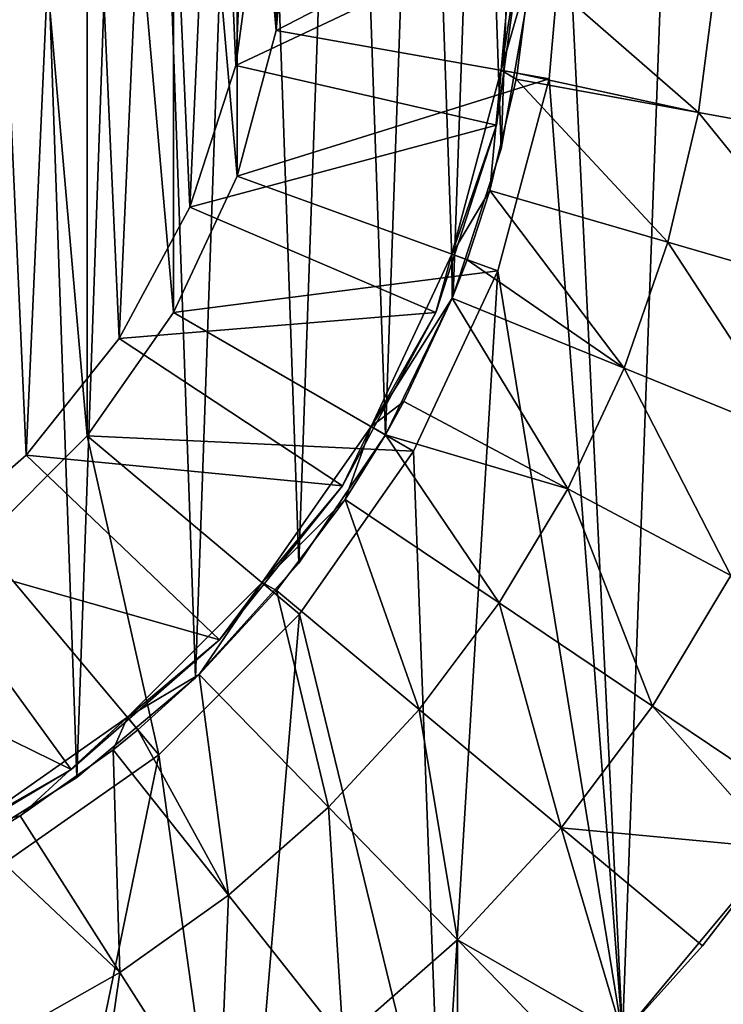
# Model space of a CAD drawing. Header units: millimetres. Extents: x 1 to 103, y -51 to 51.
# Tile 11 of 16: x 70 to 91, y -34 to -4. Entities that reach past the tile are written whole.
import ezdxf

# ---------------------------------------------------------------- set-up
doc = ezdxf.new("R2010")
doc.units = ezdxf.units.MM
doc.header["$LTSCALE"] = 25.4
doc.layers.get('0').update_dxf_attribs({"true_color": 0xff5454})

# ---------------------------------------------------------------- blocks, each defined once
blk = doc.blocks.new('HELIOS-LED-8991-8992.STL')
at = {"color": 7, "true_color": 0xffffff}
mesh = blk.add_polyface(dxfattribs=at)
corners = [(14.845, -35.398, 3.674), (17.092, -6.078, 3.674), (16.561, 0, 3.674), (20.391, -40.366, 3.674), (18.671, -11.971, 3.674), (21.25, -17.5, 3.674), (26.6, -44.475, 3.674), (24.749, -22.498, 3.674), (29.063, -26.812, 3.674), (33.342, -47.635, 3.674), (34.061, -30.311, 3.674), (40.472, -49.78, 3.674), (39.59, -32.889, 3.674), (45.483, -34.468, 3.674), (47.838, -50.864, 3.674), (51.561, -35, 3.674), (55.283, -50.864, 3.674), (57.638, -34.468, 3.674), (62.649, -49.78, 3.674), (63.531, -32.889, 3.674), (69.779, -47.635, 3.674), (69.061, -30.311, 3.674), (74.058, -26.812, 3.674), (76.521, -44.475, 3.674), (78.372, -22.498, 3.674), (82.73, -40.366, 3.674), (81.871, -17.5, 3.674), (84.45, -11.971, 3.674), (88.276, -35.398, 3.674), (86.029, -6.078, 3.674), (86.561, 0, 3.674), (1.409, -9.263, 3.674), (0.866, 5.578, 3.674), (0.595, -1.863, 3.674), (2.219, 12.9, 3.674), (3.292, -16.467, 3.674), (4.623, 19.946, 3.674), (6.204, -23.319, 3.674), (8.027, 26.568, 3.674), (10.083, -29.675, 3.674), (12.36, 32.623, 3.674), (17.527, 37.983, 3.674), (17.092, 6.078, 3.674), (18.671, 11.971, 3.674), (23.42, 42.534, 3.674), (21.25, 17.5, 3.674), (24.749, 22.498, 3.674), (29.913, 46.178, 3.674), (29.063, 26.812, 3.674), (34.061, 30.311, 3.674), (36.867, 48.838, 3.674), (39.59, 32.889, 3.674), (44.135, 50.457, 3.674), (45.483, 34.468, 3.674), (51.561, 51, 3.674), (51.561, 35, 3.674), (57.638, 34.468, 3.674), (58.986, 50.457, 3.674), (63.531, 32.889, 3.674), (66.254, 48.838, 3.674), (69.061, 30.311, 3.674), (73.208, 46.178, 3.674), (74.058, 26.812, 3.674), (79.701, 42.534, 3.674), (78.372, 22.498, 3.674), (81.871, 17.5, 3.674), (85.594, 37.983, 3.674), (84.45, 11.971, 3.674), (86.029, 6.078, 3.674), (90.762, 32.623, 3.674), (93.038, -29.675, 3.674), (95.094, 26.568, 3.674), (96.917, -23.319, 3.674), (98.498, 19.946, 3.674), (99.829, -16.467, 3.674), (100.902, 12.9, 3.674), (101.712, -9.263, 3.674), (102.255, 5.578, 3.674), (102.526, -1.863, 3.674)]
mesh.append_faces([[corners[k] for k in face] for face in [(31, 32, 33), (77, 76, 78)]], dxfattribs={"vtx0": -1, "color": 7})
mesh.append_faces([[corners[k] for k in face] for face in [(1, 3, 4), (4, 3, 5), (5, 6, 7), (7, 6, 8), (8, 9, 10), (10, 11, 12), (12, 11, 13), (13, 14, 15), (15, 16, 17), (17, 18, 19), (19, 20, 21), (21, 20, 22), (22, 23, 24), (24, 25, 26), (26, 25, 27), (27, 28, 29), (29, 28, 30), (32, 31, 34), (34, 35, 36), (36, 37, 38), (38, 39, 40), (40, 0, 41), (41, 43, 44), (44, 46, 47), (47, 49, 50), (50, 51, 52), (52, 53, 54), (54, 56, 57), (57, 58, 59), (59, 60, 61), (61, 62, 63), (63, 65, 66), (66, 68, 69), (69, 70, 71), (71, 72, 73), (73, 74, 75), (75, 76, 77)]], dxfattribs={"vtx0": -1, "vtx1": -1, "color": 7})
mesh.append_faces([[corners[k] for k in face] for face in [(41, 0, 2), (69, 30, 28)]], dxfattribs={"vtx0": -1, "vtx1": -1, "vtx2": -1, "color": 7})
mesh.append_faces([[corners[k] for k in face] for face in [(0, 1, 2), (1, 0, 3), (5, 3, 6), (8, 6, 9), (10, 9, 11), (13, 11, 14), (15, 14, 16), (17, 16, 18), (19, 18, 20), (22, 20, 23), (24, 23, 25), (27, 25, 28), (34, 31, 35), (36, 35, 37), (38, 37, 39), (40, 39, 0), (41, 2, 42), (41, 42, 43), (44, 43, 45), (44, 45, 46), (47, 46, 48), (47, 48, 49), (50, 49, 51), (52, 51, 53), (54, 53, 55), (54, 55, 56), (57, 56, 58), (59, 58, 60), (61, 60, 62), (63, 62, 64), (63, 64, 65), (66, 65, 67), (66, 67, 68), (69, 68, 30), (69, 28, 70), (71, 70, 72), (73, 72, 74), (75, 74, 76)]], dxfattribs={"vtx0": -1, "vtx2": -1, "color": 7})
mesh = blk.add_polyface(dxfattribs=at)
corners = [(17.747, -3.554, 7.174), (18.077, 5.904, 7.174), (17.581, 1.187, 7.174), (18.57, -8.225, 7.174), (19.225, 10.507, 7.174), (20.036, -12.737, 7.174), (21.002, 14.905, 7.174), (22.116, -17, 7.174), (23.373, 19.013, 7.174), (24.768, -20.932, 7.174), (26.294, 22.75, 7.174), (27.942, -24.458, 7.174), (29.706, 26.046, 7.174), (31.576, -27.507, 7.174), (33.543, 28.834, 7.174), (35.598, -30.02, 7.174), (37.731, 31.061, 7.174), (39.932, -31.95, 7.174), (42.189, 32.683, 7.174), (44.492, -33.257, 7.174), (46.829, 33.669, 7.174), (49.189, -33.917, 7.174), (51.561, 34, 7.174), (51.561, -34, 7.174), (53.932, -33.917, 7.174), (56.292, 33.669, 7.174), (58.63, -33.257, 7.174), (60.932, 32.683, 7.174), (63.189, -31.95, 7.174), (65.39, 31.061, 7.174), (67.523, -30.02, 7.174), (69.578, 28.834, 7.174), (71.545, -27.507, 7.174), (73.415, 26.046, 7.174), (75.179, -24.458, 7.174), (76.827, 22.75, 7.174), (78.353, -20.932, 7.174), (79.748, 19.013, 7.174), (81.005, -17, 7.174), (82.12, 14.905, 7.174), (83.085, -12.737, 7.174), (83.896, 10.507, 7.174), (84.551, -8.225, 7.174), (85.044, 5.904, 7.174), (85.374, -3.554, 7.174), (85.54, 1.187, 7.174)]
mesh.append_faces([[corners[k] for k in face] for face in [(0, 1, 2), (43, 44, 45)]], dxfattribs={"vtx0": -1, "color": 7})
mesh.append_faces([[corners[k] for k in face] for face in [(1, 3, 4), (4, 5, 6), (6, 7, 8), (8, 9, 10), (10, 11, 12), (12, 13, 14), (14, 15, 16), (16, 17, 18), (18, 19, 20), (20, 21, 22), (22, 24, 25), (25, 26, 27), (27, 28, 29), (29, 30, 31), (31, 32, 33), (33, 34, 35), (35, 36, 37), (37, 38, 39), (39, 40, 41), (41, 42, 43)]], dxfattribs={"vtx0": -1, "vtx1": -1, "color": 7})
mesh.append_faces([[corners[k] for k in face] for face in [(1, 0, 3), (4, 3, 5), (6, 5, 7), (8, 7, 9), (10, 9, 11), (12, 11, 13), (14, 13, 15), (16, 15, 17), (18, 17, 19), (20, 19, 21), (22, 21, 23), (22, 23, 24), (25, 24, 26), (27, 26, 28), (29, 28, 30), (31, 30, 32), (33, 32, 34), (35, 34, 36), (37, 36, 38), (39, 38, 40), (41, 40, 42), (43, 42, 44)]], dxfattribs={"vtx0": -1, "vtx2": -1, "color": 7})
mesh = blk.add_polyface(dxfattribs=at)
corners = [(18.077, 5.904, 6.174), (17.747, -3.554, 6.174), (17.581, 1.187, 6.174), (18.57, -8.225, 6.174), (19.225, 10.507, 6.174), (20.036, -12.737, 6.174), (21.002, 14.905, 6.174), (22.116, -17, 6.174), (23.373, 19.013, 6.174), (24.768, -20.932, 6.174), (26.294, 22.75, 6.174), (27.942, -24.458, 6.174), (29.706, 26.046, 6.174), (31.576, -27.507, 6.174), (33.543, 28.834, 6.174), (35.598, -30.02, 6.174), (37.731, 31.061, 6.174), (39.932, -31.95, 6.174), (42.189, 32.683, 6.174), (44.492, -33.257, 6.174), (46.829, 33.669, 6.174), (49.189, -33.917, 6.174), (51.561, 34, 6.174), (51.561, -34, 6.174), (56.292, 33.669, 6.174), (53.932, -33.917, 6.174), (58.63, -33.257, 6.174), (60.932, 32.683, 6.174), (63.189, -31.95, 6.174), (65.39, 31.061, 6.174), (67.523, -30.02, 6.174), (69.578, 28.834, 6.174), (71.545, -27.507, 6.174), (73.415, 26.046, 6.174), (75.179, -24.458, 6.174), (76.827, 22.75, 6.174), (78.353, -20.932, 6.174), (79.748, 19.013, 6.174), (81.005, -17, 6.174), (82.12, 14.905, 6.174), (83.085, -12.737, 6.174), (83.896, 10.507, 6.174), (84.551, -8.225, 6.174), (85.044, 5.904, 6.174), (85.374, -3.554, 6.174), (85.54, 1.187, 6.174)]
mesh.append_faces([[corners[k] for k in face] for face in [(0, 1, 2), (44, 43, 45)]], dxfattribs={"vtx0": -1, "color": 7})
mesh.append_faces([[corners[k] for k in face] for face in [(1, 0, 3), (3, 4, 5), (5, 6, 7), (7, 8, 9), (9, 10, 11), (11, 12, 13), (13, 14, 15), (15, 16, 17), (17, 18, 19), (19, 20, 21), (21, 22, 23), (23, 24, 25), (25, 24, 26), (26, 27, 28), (28, 29, 30), (30, 31, 32), (32, 33, 34), (34, 35, 36), (36, 37, 38), (38, 39, 40), (40, 41, 42), (42, 43, 44)]], dxfattribs={"vtx0": -1, "vtx1": -1, "color": 7})
mesh.append_faces([[corners[k] for k in face] for face in [(3, 0, 4), (5, 4, 6), (7, 6, 8), (9, 8, 10), (11, 10, 12), (13, 12, 14), (15, 14, 16), (17, 16, 18), (19, 18, 20), (21, 20, 22), (23, 22, 24), (26, 24, 27), (28, 27, 29), (30, 29, 31), (32, 31, 33), (34, 33, 35), (36, 35, 37), (38, 37, 39), (40, 39, 41), (42, 41, 43)]], dxfattribs={"vtx0": -1, "vtx2": -1, "color": 7})
mesh = blk.add_polyface(dxfattribs=at)
corners = [(18.705, -7.499, 6.174), (18.061, 0, 6.174), (17.894, -1.512, 6.174), (18.569, -5.817, 6.174), (20.081, -11.458, 6.174), (20.572, -13.245, 6.174), (22.549, -16.75, 6.174), (23.435, -18.565, 6.174), (25.898, -21.533, 6.174), (27.202, -23.289, 6.174), (30.027, -25.662, 6.174), (31.752, -27.264, 6.174), (34.811, -29.012, 6.174), (36.939, -30.363, 6.174), (40.103, -31.48, 6.174), (42.595, -32.486, 6.174), (45.743, -32.991, 6.174), (48.54, -33.564, 6.174), (51.561, -33.5, 6.174), (54.581, -33.564, 6.174), (57.378, -32.991, 6.174), (60.526, -32.486, 6.174), (63.018, -31.48, 6.174), (66.182, -30.363, 6.174), (68.311, -29.012, 6.174), (71.369, -27.264, 6.174), (73.094, -25.662, 6.174), (75.919, -23.289, 6.174), (77.223, -21.533, 6.174), (79.686, -18.565, 6.174), (80.572, -16.75, 6.174), (82.549, -13.245, 6.174), (83.04, -11.458, 6.174), (84.416, -7.499, 6.174), (84.552, -5.817, 6.174), (85.227, -1.512, 6.174), (85.061, 0, 6.174), (18.165, 4.524, 6.174), (18.569, 5.817, 6.174), (19.51, 10.414, 6.174), (20.081, 11.458, 6.174), (21.884, 15.969, 6.174), (22.549, 16.75, 6.174), (25.213, 21.012, 6.174), (25.898, 21.533, 6.174), (29.388, 25.379, 6.174), (30.027, 25.662, 6.174), (34.276, 28.93, 6.174), (34.811, 29.012, 6.174), (39.719, 31.551, 6.174), (40.103, 31.48, 6.174), (45.543, 33.158, 6.174), (45.743, 32.991, 6.174), (51.561, 33.7, 6.174), (51.561, 33.5, 6.174), (57.378, 32.991, 6.174), (57.578, 33.158, 6.174), (63.018, 31.48, 6.174), (63.402, 31.551, 6.174), (68.311, 29.012, 6.174), (68.845, 28.93, 6.174), (73.094, 25.662, 6.174), (73.733, 25.379, 6.174), (77.223, 21.533, 6.174), (77.908, 21.012, 6.174), (80.572, 16.75, 6.174), (81.237, 15.969, 6.174), (83.04, 11.458, 6.174), (83.611, 10.414, 6.174), (84.552, 5.817, 6.174), (84.956, 4.524, 6.174)]
mesh.append_faces([[corners[k] for k in face] for face in [(0, 1, 2), (1, 0, 3), (3, 0, 4), (4, 5, 6), (6, 7, 8), (8, 9, 10), (10, 11, 12), (12, 13, 14), (14, 15, 16), (16, 17, 18), (18, 19, 20), (20, 21, 22), (22, 23, 24), (24, 25, 26), (26, 27, 28), (28, 29, 30), (30, 31, 32), (32, 33, 34), (34, 35, 36), (37, 38, 39), (39, 40, 41), (41, 42, 43), (43, 44, 45), (45, 46, 47), (47, 48, 49), (49, 50, 51), (51, 52, 53), (53, 55, 56), (56, 57, 58), (58, 59, 60), (60, 61, 62), (62, 63, 64), (64, 65, 66), (66, 67, 68), (68, 69, 70), (70, 36, 35)]], dxfattribs={"vtx0": -1, "vtx1": -1, "color": 7})
mesh.append_faces([[corners[k] for k in face] for face in [(4, 0, 5), (6, 5, 7), (8, 7, 9), (10, 9, 11), (12, 11, 13), (14, 13, 15), (16, 15, 17), (18, 17, 19), (20, 19, 21), (22, 21, 23), (24, 23, 25), (26, 25, 27), (28, 27, 29), (30, 29, 31), (32, 31, 33), (34, 33, 35), (1, 37, 2), (37, 1, 38), (39, 38, 40), (41, 40, 42), (43, 42, 44), (45, 44, 46), (47, 46, 48), (49, 48, 50), (51, 50, 52), (53, 52, 54), (53, 54, 55), (56, 55, 57), (58, 57, 59), (60, 59, 61), (62, 61, 63), (64, 63, 65), (66, 65, 67), (68, 67, 69), (70, 69, 36)]], dxfattribs={"vtx0": -1, "vtx2": -1, "color": 7})
mesh = blk.add_polyface(dxfattribs=at)
corners = [(25.463, -4.602, 51.174), (25.463, 4.602, 51.174), (25.061, 0, 51.174), (26.659, -9.064, 51.174), (26.659, 9.064, 51.174), (28.611, -13.25, 51.174), (28.611, 13.25, 51.174), (31.26, -17.034, 51.174), (31.26, 17.034, 51.174), (34.527, -20.3, 51.174), (34.527, 20.3, 51.174), (38.311, -22.95, 51.174), (38.311, 22.95, 51.174), (42.497, -24.902, 51.174), (42.497, 24.902, 51.174), (46.959, -26.097, 51.174), (46.959, 26.097, 51.174), (51.561, -26.5, 51.174), (51.561, 26.5, 51.174), (56.162, -26.097, 51.174), (56.162, 26.097, 51.174), (60.624, -24.902, 51.174), (60.624, 24.902, 51.174), (64.811, -22.95, 51.174), (64.811, 22.95, 51.174), (68.594, -20.3, 51.174), (68.594, 20.3, 51.174), (71.861, -17.034, 51.174), (71.861, 17.034, 51.174), (74.51, -13.25, 51.174), (74.51, 13.25, 51.174), (76.462, -9.064, 51.174), (76.462, 9.064, 51.174), (77.658, -4.602, 51.174), (77.658, 4.602, 51.174), (78.061, 0, 51.174)]
mesh.append_faces([[corners[k] for k in face] for face in [(0, 1, 2), (34, 33, 35)]], dxfattribs={"vtx0": -1, "color": 7})
mesh.append_faces([[corners[k] for k in face] for face in [(1, 3, 4), (4, 5, 6), (6, 7, 8), (8, 9, 10), (10, 11, 12), (12, 13, 14), (14, 15, 16), (16, 17, 18), (18, 19, 20), (20, 21, 22), (22, 23, 24), (24, 25, 26), (26, 27, 28), (28, 29, 30), (30, 31, 32), (32, 33, 34)]], dxfattribs={"vtx0": -1, "vtx1": -1, "color": 7})
mesh.append_faces([[corners[k] for k in face] for face in [(1, 0, 3), (4, 3, 5), (6, 5, 7), (8, 7, 9), (10, 9, 11), (12, 11, 13), (14, 13, 15), (16, 15, 17), (18, 17, 19), (20, 19, 21), (22, 21, 23), (24, 23, 25), (26, 25, 27), (28, 27, 29), (30, 29, 31), (32, 31, 33)]], dxfattribs={"vtx0": -1, "vtx2": -1, "color": 7})
mesh = blk.add_polyface(dxfattribs=at)
corners = [(26.291, 3.423, 50.174), (26.7, -5.674, 50.174), (26.086, -1.144, 50.174), (27.309, 7.88, 50.174), (28.113, -10.022, 50.174), (29.105, 12.084, 50.174), (30.279, -14.048, 50.174), (31.624, 15.899, 50.174), (33.129, -17.622, 50.174), (34.783, 19.203, 50.174), (36.572, -20.63, 50.174), (38.482, 21.89, 50.174), (40.496, -22.975, 50.174), (42.6, 23.874, 50.174), (44.777, -24.581, 50.174), (47.007, 25.09, 50.174), (49.275, -25.397, 50.174), (51.561, 25.5, 50.174), (53.846, -25.397, 50.174), (56.114, 25.09, 50.174), (58.344, -24.581, 50.174), (60.521, 23.874, 50.174), (62.625, -22.975, 50.174), (64.639, 21.89, 50.174), (66.549, -20.63, 50.174), (68.338, 19.203, 50.174), (69.992, -17.622, 50.174), (71.497, 15.899, 50.174), (72.842, -14.048, 50.174), (74.016, 12.084, 50.174), (75.008, -10.022, 50.174), (75.812, 7.88, 50.174), (76.421, -5.674, 50.174), (76.83, 3.423, 50.174), (77.035, -1.144, 50.174)]
mesh.append_faces([[corners[k] for k in face] for face in [(0, 1, 2), (32, 33, 34)]], dxfattribs={"vtx0": -1, "color": 7})
mesh.append_faces([[corners[k] for k in face] for face in [(1, 3, 4), (4, 5, 6), (6, 7, 8), (8, 9, 10), (10, 11, 12), (12, 13, 14), (14, 15, 16), (16, 17, 18), (18, 19, 20), (20, 21, 22), (22, 23, 24), (24, 25, 26), (26, 27, 28), (28, 29, 30), (30, 31, 32)]], dxfattribs={"vtx0": -1, "vtx1": -1, "color": 7})
mesh.append_faces([[corners[k] for k in face] for face in [(1, 0, 3), (4, 3, 5), (6, 5, 7), (8, 7, 9), (10, 9, 11), (12, 11, 13), (14, 13, 15), (16, 15, 17), (18, 17, 19), (20, 19, 21), (22, 21, 23), (24, 23, 25), (26, 25, 27), (28, 27, 29), (30, 29, 31), (32, 31, 33)]], dxfattribs={"vtx0": -1, "vtx2": -1, "color": 7})
mesh = blk.add_polyface(dxfattribs=at)
corners = [(86.561, 0, 3.674), (77.658, -4.602, 51.174), (86.029, -6.078, 3.674), (78.061, 0, 51.174)]
mesh.append_faces([[corners[k] for k in face] for face in [(0, 1, 2), (1, 0, 3)]], dxfattribs={"vtx0": -1, "color": 7})
mesh = blk.add_polyface(dxfattribs=at)
corners = [(85.061, 0, 6.174), (85.459, -2.624, 1.174), (84.552, -5.817, 6.174)]
mesh.append_faces([[corners[k] for k in face] for face in [(0, 1, 2)]], dxfattribs={"color": 7})
mesh = blk.add_polyface(dxfattribs=at)
corners = [(76.421, -5.674, 50.174), (85.227, -1.512, 6.174), (84.416, -7.499, 6.174), (77.035, -1.144, 50.174)]
mesh.append_faces([[corners[k] for k in face] for face in [(0, 1, 2), (1, 0, 3)]], dxfattribs={"vtx0": -1, "color": 7})
mesh = blk.add_polyface(dxfattribs=at)
corners = [(85.459, -2.624, 1.174), (85.044, -5.904, 1.174), (84.552, -5.817, 6.174)]
mesh.append_faces([[corners[k] for k in face] for face in [(0, 1, 2)]], dxfattribs={"color": 7})
mesh = blk.add_polyface(dxfattribs=at)
corners = [(85.459, -2.624, 1.174), (90.606, -7.115, 1.405), (85.044, -5.904, 1.174), (91.13, -3.063, 1.405)]
mesh.append_faces([[corners[k] for k in face] for face in [(0, 1, 2), (1, 0, 3)]], dxfattribs={"vtx0": -1, "color": 7})
mesh = blk.add_polyface(dxfattribs=at)
corners = [(91.13, -3.063, 1.405), (96.185, -8.132, 1.905), (90.606, -7.115, 1.405), (96.784, -3.501, 1.905)]
mesh.append_faces([[corners[k] for k in face] for face in [(0, 1, 2), (1, 0, 3)]], dxfattribs={"vtx0": -1, "color": 7})
mesh = blk.add_polyface(dxfattribs=at)
corners = [(85.374, -3.554, 6.174), (84.551, -8.225, 7.174), (84.551, -8.225, 6.174), (85.374, -3.554, 7.174)]
mesh.append_faces([[corners[k] for k in face] for face in [(0, 1, 2), (1, 0, 3)]], dxfattribs={"vtx0": -1, "color": 7})
mesh = blk.add_polyface(dxfattribs=at)
corners = [(86.029, -6.078, 3.674), (76.462, -9.064, 51.174), (84.45, -11.971, 3.674), (77.658, -4.602, 51.174)]
mesh.append_faces([[corners[k] for k in face] for face in [(0, 1, 2), (1, 0, 3)]], dxfattribs={"vtx0": -1, "color": 7})
mesh = blk.add_polyface(dxfattribs=at)
corners = [(75.008, -10.022, 50.174), (84.416, -7.499, 6.174), (82.549, -13.245, 6.174), (76.421, -5.674, 50.174)]
mesh.append_faces([[corners[k] for k in face] for face in [(0, 1, 2), (1, 0, 3)]], dxfattribs={"vtx0": -1, "color": 7})
mesh = blk.add_polyface(dxfattribs=at)
corners = [(84.552, -5.817, 6.174), (84.206, -9.503, 1.174), (83.04, -11.458, 6.174)]
mesh.append_faces([[corners[k] for k in face] for face in [(0, 1, 2)]], dxfattribs={"color": 7})
mesh = blk.add_polyface(dxfattribs=at)
corners = [(84.552, -5.817, 6.174), (85.01, -6.096, 1.174), (84.206, -9.503, 1.174)]
mesh.append_faces([[corners[k] for k in face] for face in [(0, 1, 2)]], dxfattribs={"color": 7})
mesh = blk.add_polyface(dxfattribs=at)
corners = [(84.552, -5.817, 6.174), (85.044, -5.904, 1.174), (85.01, -6.096, 1.174)]
mesh.append_faces([[corners[k] for k in face] for face in [(0, 1, 2)]], dxfattribs={"color": 7})
mesh = blk.add_polyface(dxfattribs=at)
corners = [(90.606, -7.115, 1.405), (85.01, -6.096, 1.174), (85.044, -5.904, 1.174)]
mesh.append_faces([[corners[k] for k in face] for face in [(0, 1, 2)]], dxfattribs={"color": 7})
mesh = blk.add_polyface(dxfattribs=at)
corners = [(85.01, -6.096, 1.174), (89.667, -11.092, 1.405), (84.206, -9.503, 1.174), (90.606, -7.115, 1.405)]
mesh.append_faces([[corners[k] for k in face] for face in [(0, 1, 2), (1, 0, 3)]], dxfattribs={"vtx0": -1, "color": 7})
mesh = blk.add_polyface(dxfattribs=at)
corners = [(90.606, -7.115, 1.405), (95.112, -12.677, 1.905), (89.667, -11.092, 1.405), (96.185, -8.132, 1.905)]
mesh.append_faces([[corners[k] for k in face] for face in [(0, 1, 2), (1, 0, 3)]], dxfattribs={"vtx0": -1, "color": 7})
mesh = blk.add_polyface(dxfattribs=at)
corners = [(84.551, -8.225, 6.174), (83.085, -12.737, 7.174), (83.085, -12.737, 6.174), (84.551, -8.225, 7.174)]
mesh.append_faces([[corners[k] for k in face] for face in [(0, 1, 2), (1, 0, 3)]], dxfattribs={"vtx0": -1, "color": 7})
mesh = blk.add_polyface(dxfattribs=at)
corners = [(84.45, -11.971, 3.674), (74.51, -13.25, 51.174), (81.871, -17.5, 3.674), (76.462, -9.064, 51.174)]
mesh.append_faces([[corners[k] for k in face] for face in [(0, 1, 2), (1, 0, 3)]], dxfattribs={"vtx0": -1, "color": 7})
mesh = blk.add_polyface(dxfattribs=at)
corners = [(84.206, -9.503, 1.174), (83.51, -11.629, 1.174), (83.04, -11.458, 6.174)]
mesh.append_faces([[corners[k] for k in face] for face in [(0, 1, 2)]], dxfattribs={"color": 7})
mesh = blk.add_polyface(dxfattribs=at)
corners = [(84.206, -9.503, 1.174), (88.325, -14.952, 1.405), (83.51, -11.629, 1.174), (89.667, -11.092, 1.405)]
mesh.append_faces([[corners[k] for k in face] for face in [(0, 1, 2), (1, 0, 3)]], dxfattribs={"vtx0": -1, "color": 7})
mesh = blk.add_polyface(dxfattribs=at)
corners = [(72.842, -14.048, 50.174), (82.549, -13.245, 6.174), (79.686, -18.565, 6.174), (75.008, -10.022, 50.174)]
mesh.append_faces([[corners[k] for k in face] for face in [(0, 1, 2), (1, 0, 3)]], dxfattribs={"vtx0": -1, "color": 7})
mesh = blk.add_polyface(dxfattribs=at)
corners = [(89.667, -11.092, 1.405), (93.578, -17.088, 1.905), (88.325, -14.952, 1.405), (95.112, -12.677, 1.905)]
mesh.append_faces([[corners[k] for k in face] for face in [(0, 1, 2), (1, 0, 3)]], dxfattribs={"vtx0": -1, "color": 7})
mesh = blk.add_polyface(dxfattribs=at)
corners = [(83.04, -11.458, 6.174), (83.056, -12.809, 1.174), (80.572, -16.75, 6.174)]
mesh.append_faces([[corners[k] for k in face] for face in [(0, 1, 2)]], dxfattribs={"color": 7})
mesh = blk.add_polyface(dxfattribs=at)
corners = [(83.04, -11.458, 6.174), (83.51, -11.629, 1.174), (83.056, -12.809, 1.174)]
mesh.append_faces([[corners[k] for k in face] for face in [(0, 1, 2)]], dxfattribs={"color": 7})
mesh = blk.add_polyface(dxfattribs=at)
corners = [(88.325, -14.952, 1.405), (83.056, -12.809, 1.174), (83.51, -11.629, 1.174)]
mesh.append_faces([[corners[k] for k in face] for face in [(0, 1, 2)]], dxfattribs={"color": 7})
mesh = blk.add_polyface(dxfattribs=at)
corners = [(83.056, -12.809, 1.174), (81.572, -15.979, 1.174), (80.572, -16.75, 6.174)]
mesh.append_faces([[corners[k] for k in face] for face in [(0, 1, 2)]], dxfattribs={"color": 7})
mesh = blk.add_polyface(dxfattribs=at)
corners = [(83.085, -12.737, 6.174), (81.005, -17, 7.174), (81.005, -17, 6.174), (83.085, -12.737, 7.174)]
mesh.append_faces([[corners[k] for k in face] for face in [(0, 1, 2), (1, 0, 3)]], dxfattribs={"vtx0": -1, "color": 7})
mesh = blk.add_polyface(dxfattribs=at)
corners = [(83.056, -12.809, 1.174), (86.593, -18.653, 1.405), (81.572, -15.979, 1.174), (88.325, -14.952, 1.405)]
mesh.append_faces([[corners[k] for k in face] for face in [(0, 1, 2), (1, 0, 3)]], dxfattribs={"vtx0": -1, "color": 7})
mesh = blk.add_polyface(dxfattribs=at)
corners = [(81.871, -17.5, 3.674), (71.861, -17.034, 51.174), (78.372, -22.498, 3.674), (74.51, -13.25, 51.174)]
mesh.append_faces([[corners[k] for k in face] for face in [(0, 1, 2), (1, 0, 3)]], dxfattribs={"vtx0": -1, "color": 7})
mesh = blk.add_polyface(dxfattribs=at)
corners = [(69.992, -17.622, 50.174), (79.686, -18.565, 6.174), (75.919, -23.289, 6.174), (72.842, -14.048, 50.174)]
mesh.append_faces([[corners[k] for k in face] for face in [(0, 1, 2), (1, 0, 3)]], dxfattribs={"vtx0": -1, "color": 7})
mesh = blk.add_polyface(dxfattribs=at)
corners = [(88.325, -14.952, 1.405), (91.598, -21.318, 1.905), (86.593, -18.653, 1.405), (93.578, -17.088, 1.905)]
mesh.append_faces([[corners[k] for k in face] for face in [(0, 1, 2), (1, 0, 3)]], dxfattribs={"vtx0": -1, "color": 7})
mesh = blk.add_polyface(dxfattribs=at)
corners = [(81.572, -15.979, 1.174), (81.005, -17, 1.174), (80.572, -16.75, 6.174)]
mesh.append_faces([[corners[k] for k in face] for face in [(0, 1, 2)]], dxfattribs={"color": 7})
mesh = blk.add_polyface(dxfattribs=at)
corners = [(86.593, -18.653, 1.405), (81.005, -17, 1.174), (81.572, -15.979, 1.174)]
mesh.append_faces([[corners[k] for k in face] for face in [(0, 1, 2)]], dxfattribs={"color": 7})
mesh = blk.add_polyface(dxfattribs=at)
corners = [(80.572, -16.75, 6.174), (79.77, -18.98, 1.174), (77.223, -21.533, 6.174)]
mesh.append_faces([[corners[k] for k in face] for face in [(0, 1, 2)]], dxfattribs={"color": 7})
mesh = blk.add_polyface(dxfattribs=at)
corners = [(80.572, -16.75, 6.174), (81.005, -17, 1.174), (79.77, -18.98, 1.174)]
mesh.append_faces([[corners[k] for k in face] for face in [(0, 1, 2)]], dxfattribs={"color": 7})
mesh = blk.add_polyface(dxfattribs=at)
corners = [(71.861, -17.034, 51.174), (74.058, -26.812, 3.674), (78.372, -22.498, 3.674), (68.594, -20.3, 51.174)]
mesh.append_faces([[corners[k] for k in face] for face in [(0, 1, 2), (1, 0, 3)]], dxfattribs={"vtx0": -1, "color": 7})
mesh = blk.add_polyface(dxfattribs=at)
corners = [(81.005, -17, 6.174), (78.353, -20.932, 7.174), (78.353, -20.932, 6.174), (81.005, -17, 7.174)]
mesh.append_faces([[corners[k] for k in face] for face in [(0, 1, 2), (1, 0, 3)]], dxfattribs={"vtx0": -1, "color": 7})
mesh = blk.add_polyface(dxfattribs=at)
corners = [(81.005, -17, 1.174), (84.489, -22.156, 1.405), (79.77, -18.98, 1.174), (86.593, -18.653, 1.405)]
mesh.append_faces([[corners[k] for k in face] for face in [(0, 1, 2), (1, 0, 3)]], dxfattribs={"vtx0": -1, "color": 7})
mesh = blk.add_polyface(dxfattribs=at)
corners = [(66.549, -20.63, 50.174), (75.919, -23.289, 6.174), (71.369, -27.264, 6.174), (69.992, -17.622, 50.174)]
mesh.append_faces([[corners[k] for k in face] for face in [(0, 1, 2), (1, 0, 3)]], dxfattribs={"vtx0": -1, "color": 7})
mesh = blk.add_polyface(dxfattribs=at)
corners = [(86.593, -18.653, 1.405), (89.194, -25.322, 1.905), (84.489, -22.156, 1.405), (91.598, -21.318, 1.905)]
mesh.append_faces([[corners[k] for k in face] for face in [(0, 1, 2), (1, 0, 3)]], dxfattribs={"vtx0": -1, "color": 7})
mesh = blk.add_polyface(dxfattribs=at)
corners = [(79.77, -18.98, 1.174), (77.668, -21.78, 1.174), (77.223, -21.533, 6.174)]
mesh.append_faces([[corners[k] for k in face] for face in [(0, 1, 2)]], dxfattribs={"color": 7})
mesh = blk.add_polyface(dxfattribs=at)
corners = [(79.77, -18.98, 1.174), (82.036, -25.424, 1.405), (77.668, -21.78, 1.174), (84.489, -22.156, 1.405)]
mesh.append_faces([[corners[k] for k in face] for face in [(0, 1, 2), (1, 0, 3)]], dxfattribs={"vtx0": -1, "color": 7})
mesh = blk.add_polyface(dxfattribs=at)
corners = [(68.594, -20.3, 51.174), (69.061, -30.311, 3.674), (74.058, -26.812, 3.674), (64.811, -22.95, 51.174)]
mesh.append_faces([[corners[k] for k in face] for face in [(0, 1, 2), (1, 0, 3)]], dxfattribs={"vtx0": -1, "color": 7})
mesh = blk.add_polyface(dxfattribs=at)
corners = [(62.625, -22.975, 50.174), (71.369, -27.264, 6.174), (66.182, -30.363, 6.174), (66.549, -20.63, 50.174)]
mesh.append_faces([[corners[k] for k in face] for face in [(0, 1, 2), (1, 0, 3)]], dxfattribs={"vtx0": -1, "color": 7})
mesh = blk.add_polyface(dxfattribs=at)
corners = [(78.353, -20.932, 6.174), (75.179, -24.458, 7.174), (75.179, -24.458, 6.174), (78.353, -20.932, 7.174)]
mesh.append_faces([[corners[k] for k in face] for face in [(0, 1, 2), (1, 0, 3)]], dxfattribs={"vtx0": -1, "color": 7})
mesh = blk.add_polyface(dxfattribs=at)
corners = [(91.598, -21.318, 1.905), (93.874, -28.47, 2.674), (89.194, -25.322, 1.905), (96.577, -23.969, 2.674)]
mesh.append_faces([[corners[k] for k in face] for face in [(0, 1, 2), (1, 0, 3)]], dxfattribs={"vtx0": -1, "color": 7})
mesh = blk.add_polyface(dxfattribs=at)
corners = [(77.223, -21.533, 6.174), (75.291, -24.349, 1.174), (73.094, -25.662, 6.174)]
mesh.append_faces([[corners[k] for k in face] for face in [(0, 1, 2)]], dxfattribs={"color": 7})
mesh = blk.add_polyface(dxfattribs=at)
corners = [(77.223, -21.533, 6.174), (77.668, -21.78, 1.174), (75.291, -24.349, 1.174)]
mesh.append_faces([[corners[k] for k in face] for face in [(0, 1, 2)]], dxfattribs={"color": 7})
mesh = blk.add_polyface(dxfattribs=at)
corners = [(77.668, -21.78, 1.174), (79.261, -28.423, 1.405), (75.291, -24.349, 1.174), (82.036, -25.424, 1.405)]
mesh.append_faces([[corners[k] for k in face] for face in [(0, 1, 2), (1, 0, 3)]], dxfattribs={"vtx0": -1, "color": 7})
mesh = blk.add_polyface(dxfattribs=at)
corners = [(84.489, -22.156, 1.405), (86.391, -29.057, 1.905), (82.036, -25.424, 1.405), (89.194, -25.322, 1.905)]
mesh.append_faces([[corners[k] for k in face] for face in [(0, 1, 2), (1, 0, 3)]], dxfattribs={"vtx0": -1, "color": 7})
mesh = blk.add_polyface(dxfattribs=at)
corners = [(75.179, -24.458, 7.174), (71.545, -27.507, 6.174), (75.179, -24.458, 6.174), (71.545, -27.507, 7.174)]
mesh.append_faces([[corners[k] for k in face] for face in [(0, 1, 2), (1, 0, 3)]], dxfattribs={"vtx0": -1, "color": 7})
mesh = blk.add_polyface(dxfattribs=at)
corners = [(73.094, -25.662, 6.174), (75.291, -24.349, 1.174), (73.415, -26.046, 1.174)]
mesh.append_faces([[corners[k] for k in face] for face in [(0, 1, 2)]], dxfattribs={"color": 7})
mesh = blk.add_polyface(dxfattribs=at)
corners = [(75.291, -24.349, 1.174), (76.191, -31.12, 1.405), (73.415, -26.046, 1.174), (79.261, -28.423, 1.405)]
mesh.append_faces([[corners[k] for k in face] for face in [(0, 1, 2), (1, 0, 3)]], dxfattribs={"vtx0": -1, "color": 7})
mesh = blk.add_polyface(dxfattribs=at)
corners = [(93.038, -29.675, 2.674), (86.391, -29.057, 1.905), (89.194, -25.322, 1.905)]
mesh.append_faces([[corners[k] for k in face] for face in [(0, 1, 2)]], dxfattribs={"color": 7})
mesh = blk.add_polyface(dxfattribs=at)
corners = [(93.874, -28.47, 2.674), (93.038, -29.675, 2.674), (89.194, -25.322, 1.905)]
mesh.append_faces([[corners[k] for k in face] for face in [(0, 1, 2)]], dxfattribs={"color": 7})
mesh = blk.add_polyface(dxfattribs=at)
corners = [(73.094, -25.662, 6.174), (69.808, -28.688, 1.174), (68.311, -29.012, 6.174)]
mesh.append_faces([[corners[k] for k in face] for face in [(0, 1, 2)]], dxfattribs={"color": 7})
mesh = blk.add_polyface(dxfattribs=at)
corners = [(73.094, -25.662, 6.174), (72.661, -26.66, 1.174), (69.808, -28.688, 1.174)]
mesh.append_faces([[corners[k] for k in face] for face in [(0, 1, 2)]], dxfattribs={"color": 7})
mesh = blk.add_polyface(dxfattribs=at)
corners = [(73.094, -25.662, 6.174), (73.415, -26.046, 1.174), (72.661, -26.66, 1.174)]
mesh.append_faces([[corners[k] for k in face] for face in [(0, 1, 2)]], dxfattribs={"color": 7})
mesh = blk.add_polyface(dxfattribs=at)
corners = [(82.036, -25.424, 1.405), (83.219, -32.484, 1.905), (79.261, -28.423, 1.405), (86.391, -29.057, 1.905)]
mesh.append_faces([[corners[k] for k in face] for face in [(0, 1, 2), (1, 0, 3)]], dxfattribs={"vtx0": -1, "color": 7})
mesh = blk.add_polyface(dxfattribs=at)
corners = [(76.191, -31.12, 1.405), (72.661, -26.66, 1.174), (73.415, -26.046, 1.174)]
mesh.append_faces([[corners[k] for k in face] for face in [(0, 1, 2)]], dxfattribs={"color": 7})
mesh = blk.add_polyface(dxfattribs=at)
corners = [(72.661, -26.66, 1.174), (72.861, -33.488, 1.405), (69.808, -28.688, 1.174), (76.191, -31.12, 1.405)]
mesh.append_faces([[corners[k] for k in face] for face in [(0, 1, 2), (1, 0, 3)]], dxfattribs={"vtx0": -1, "color": 7})
mesh = blk.add_polyface(dxfattribs=at)
corners = [(71.545, -27.507, 7.174), (67.523, -30.02, 6.174), (71.545, -27.507, 6.174), (67.523, -30.02, 7.174)]
mesh.append_faces([[corners[k] for k in face] for face in [(0, 1, 2), (1, 0, 3)]], dxfattribs={"vtx0": -1, "color": 7})
mesh = blk.add_polyface(dxfattribs=at)
corners = [(79.261, -28.423, 1.405), (79.711, -35.567, 1.905), (76.191, -31.12, 1.405), (83.219, -32.484, 1.905)]
mesh.append_faces([[corners[k] for k in face] for face in [(0, 1, 2), (1, 0, 3)]], dxfattribs={"vtx0": -1, "color": 7})
mesh = blk.add_polyface(dxfattribs=at)
corners = [(68.311, -29.012, 6.174), (69.808, -28.688, 1.174), (68.561, -29.445, 1.174)]
mesh.append_faces([[corners[k] for k in face] for face in [(0, 1, 2)]], dxfattribs={"color": 7})
mesh = blk.add_polyface(dxfattribs=at)
corners = [(72.861, -33.488, 1.405), (68.561, -29.445, 1.174), (69.808, -28.688, 1.174)]
mesh.append_faces([[corners[k] for k in face] for face in [(0, 1, 2)]], dxfattribs={"color": 7})
mesh = blk.add_polyface(dxfattribs=at)
corners = [(88.276, -35.398, 2.674), (83.219, -32.484, 1.905), (86.391, -29.057, 1.905)]
mesh.append_faces([[corners[k] for k in face] for face in [(0, 1, 2)]], dxfattribs={"color": 7})
mesh = blk.add_polyface(dxfattribs=at)
corners = [(90.722, -32.67, 2.674), (88.276, -35.398, 2.674), (86.391, -29.057, 1.905)]
mesh.append_faces([[corners[k] for k in face] for face in [(0, 1, 2)]], dxfattribs={"color": 7})
mesh = blk.add_polyface(dxfattribs=at)
corners = [(93.038, -29.675, 2.674), (90.722, -32.67, 2.674), (86.391, -29.057, 1.905)]
mesh.append_faces([[corners[k] for k in face] for face in [(0, 1, 2)]], dxfattribs={"color": 7})
mesh = blk.add_polyface(dxfattribs=at)
corners = [(68.561, -29.445, 1.174), (69.305, -35.501, 1.405), (66.762, -30.413, 1.174), (72.861, -33.488, 1.405)]
mesh.append_faces([[corners[k] for k in face] for face in [(0, 1, 2), (1, 0, 3)]], dxfattribs={"vtx0": -1, "color": 7})
mesh = blk.add_polyface(dxfattribs=at)
corners = [(93.038, -29.675, 3.674), (88.276, -35.398, 3.674), (90.722, -32.67, 2.674)]
mesh.append_faces([[corners[k] for k in face] for face in [(0, 1, 2)]], dxfattribs={"color": 7})
mesh = blk.add_polyface(dxfattribs=at)
corners = [(93.038, -29.675, 3.674), (90.722, -32.67, 2.674), (93.038, -29.675, 2.674)]
mesh.append_faces([[corners[k] for k in face] for face in [(0, 1, 2)]], dxfattribs={"color": 7})
mesh = blk.add_polyface(dxfattribs=at)
corners = [(76.191, -31.12, 1.405), (75.905, -38.273, 1.905), (72.861, -33.488, 1.405), (79.711, -35.567, 1.905)]
mesh.append_faces([[corners[k] for k in face] for face in [(0, 1, 2), (1, 0, 3)]], dxfattribs={"vtx0": -1, "color": 7})
mesh = blk.add_polyface(dxfattribs=at)
corners = [(83.219, -32.484, 1.905), (83.212, -39.99, 2.674), (79.711, -35.567, 1.905), (87.156, -36.524, 2.674)]
mesh.append_faces([[corners[k] for k in face] for face in [(0, 1, 2), (1, 0, 3)]], dxfattribs={"vtx0": -1, "color": 7})
mesh = blk.add_polyface(dxfattribs=at)
corners = [(88.276, -35.398, 2.674), (87.156, -36.524, 2.674), (83.219, -32.484, 1.905)]
mesh.append_faces([[corners[k] for k in face] for face in [(0, 1, 2)]], dxfattribs={"color": 7})
mesh = blk.add_polyface(dxfattribs=at)
corners = [(90.722, -32.67, 2.674), (88.276, -35.398, 3.674), (88.276, -35.398, 2.674)]
mesh.append_faces([[corners[k] for k in face] for face in [(0, 1, 2)]], dxfattribs={"color": 7})
mesh = blk.add_polyface(dxfattribs=at)
corners = [(72.861, -33.488, 1.405), (71.84, -40.573, 1.905), (69.305, -35.501, 1.405), (75.905, -38.273, 1.905)]
mesh.append_faces([[corners[k] for k in face] for face in [(0, 1, 2), (1, 0, 3)]], dxfattribs={"vtx0": -1, "color": 7})

msp = doc.modelspace()

# ---------------------------------------------------------------- block references
at = {"color": 0}
msp.add_blockref('HELIOS-LED-8991-8992.STL', (0, 0), dxfattribs=at)

doc.saveas('drawing.dxf')
